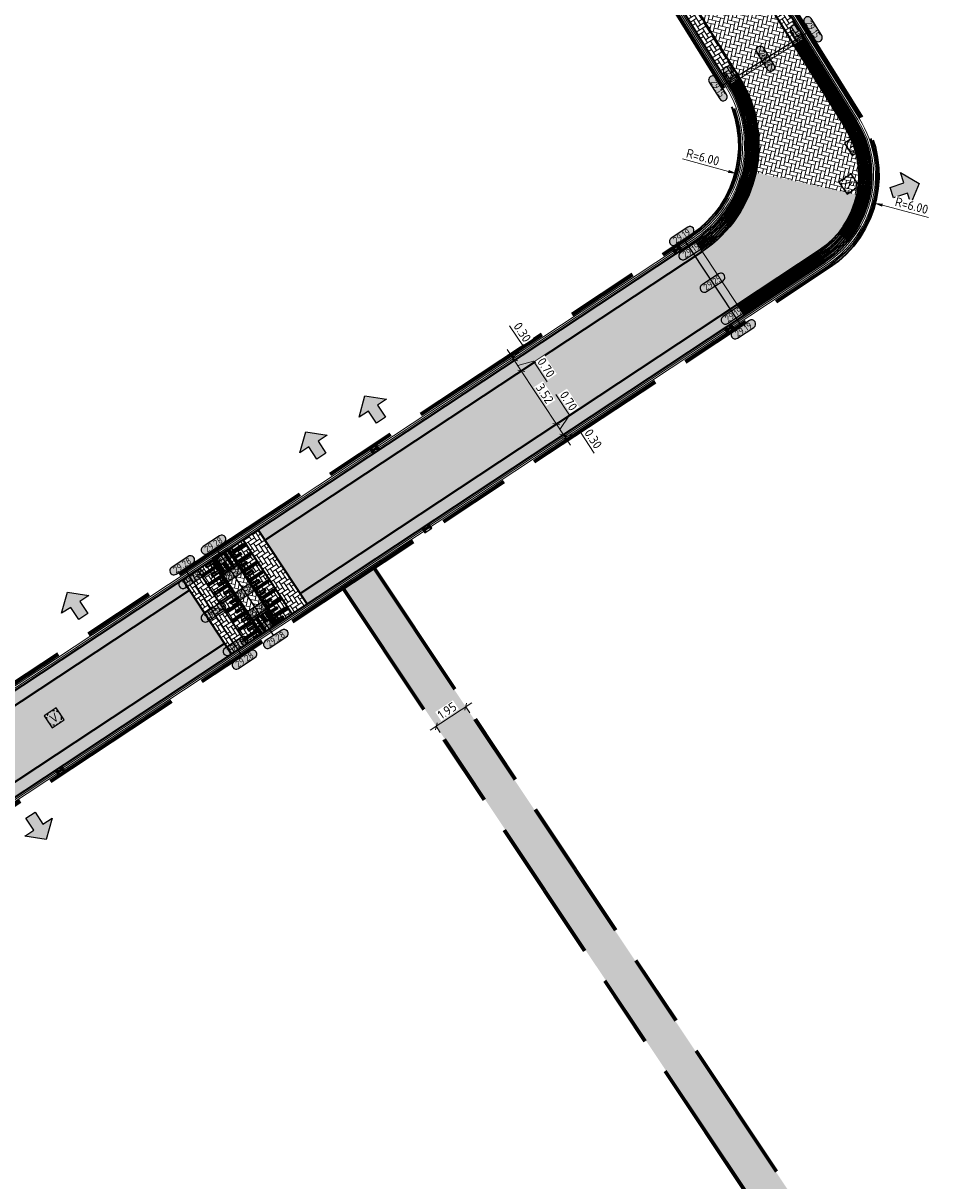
# Model space of a CAD drawing. Header units: metres. Extents: x 199937 to 201628, y 374508 to 375260.
# Tile 110 of 183: x 201371 to 201421, y 374797 to 374861. Entities that reach past the tile are written whole.
import ezdxf
from ezdxf.enums import TextEntityAlignment as Align

# ---------------------------------------------------------------- set-up
doc = ezdxf.new("R2010")
doc.units = ezdxf.units.M
doc.linetypes.add('HIDDENX2', pattern=[0.75, 0.5, -0.25])
doc.linetypes.add('VH-OPSLUITBAND_100X200', pattern=[16, 8, -2, 4, -2])
doc.layers.add('000___INRIT-PIJL', color=252, linetype='Continuous')
for name, color, linetype, lineweight in [('B-WE-RI-VWA_RIOOLPUT_VALPUT-S', 20, 'Continuous', 25), ('N-WE-OG-HOOGTELIJN-G', 7, 'Continuous', 25), ('N-WE-RI-ITR_RIOOLPUT-S', 84, 'Continuous', 25), ('N-WE-RI-KOLK-S', 7, 'Continuous', 25), ('N-WE-VH-DREMPEL-G', 30, 'Continuous', 35), ('N-WE-VH-GOOT-G', 170, 'Continuous', 35), ('N-WE-VH-KANTOPSLUITING_OPSLUITBAND_100X200-G', 150, 'VH-OPSLUITBAND_100X200', 35), ('N-WE-VH-KANTVERHARDING_STREKLAAG-G', 60, 'Continuous', 18), ('N-WE-VH-VERHARDING_BETONSTRAATSTEEN-G', 252, 'Continuous', 35), ('N-WE-VH-VERHARDING_TEGEL-A', 252, 'Continuous', 18), ('N-WE-VW-MARKERING-G', 7, 'Continuous', 35), ('N-WE-VW-MARKERING-V', 7, 'Continuous', 18), ('X-XX-AL-HOOGTELABEL-S', 7, 'Continuous', 25), ('X-XX-AL-M', 7, 'Continuous', 18), ('X-XX-AL-M-200', 7, 'Continuous', 18)]:
    doc.layers.add(name, color=color, linetype=linetype, lineweight=lineweight)
doc.layers.add('N-WE-VH-VERHARDING_BETONSTRAATSTEEN_HEIDE-A', color=7, linetype='Continuous', lineweight=0, true_color=0x986657)
doc.layers.add('N-WE-VH-VERHARDING_BETONSTRAATSTEEN_ROOD-A', color=7, linetype='Continuous', lineweight=0, true_color=0xa92c0a)
doc.layers.add('X-XX-AL-HULPLIJN-G', color=7, linetype='Continuous', lineweight=18, plot=False)
doc.styles.add('NLCS-ISO', font='NLCS-ISO.ttf')
doc.styles.add('NLCS-ISO-ANNOTATIEF-T18', font='NLCS-ISO.ttf', dxfattribs={"height": 1.8})
doc.styles.add('NLCS-ISO-M200-T25', font='NLCS-ISO.ttf', dxfattribs={"height": 0.5})
doc.dimstyles.new('NLCS-M200-T25-PIJL_L2_H1', dxfattribs={"dimscale": 0.2, "dimtxt": 2.5, "dimasz": 2.5, "dimexe": 2, "dimexo": 2, "dimgap": 0.7, "dimtad": 1, "dimzin": 0, "dimdsep": 46, "dimtxsty": 'NLCS-ISO-M200-T25', "dimcen": 0, "dimdle": 2, "dimclrd": 256, "dimclre": 256, "dimclrt": 256, "dimadec": 1, "dimazin": 0, "dimtfac": 1, "dimtdec": 3, "dimtofl": 0, "dimtmove": 0, "dimatfit": 3, "dimfxl": 2, "dimfxlon": 1, "dimtfillclr": 256, "dimtolj": 1, "dimtzin": 0, "dimlwd": -1, "dimlwe": -1, "dimarcsym": 0})
doc.dimstyles.new('NLCS-M200-T25-SCHRAP_L2_H1', dxfattribs={"dimscale": 0.2, "dimtxt": 2.5, "dimasz": 1.4, "dimexe": 2, "dimexo": 2, "dimgap": 0.7, "dimtad": 1, "dimzin": 0, "dimdsep": 46, "dimtxsty": 'NLCS-ISO-M200-T25', "dimblk": 'OBLIQUE', "dimcen": 0, "dimdle": 2, "dimclrd": 256, "dimclre": 256, "dimclrt": 256, "dimadec": 1, "dimazin": 0, "dimtfac": 1, "dimtdec": 3, "dimtofl": 0, "dimtmove": 0, "dimatfit": 3, "dimldrblk": 'OBLIQUE', "dimfxl": 2, "dimfxlon": 1, "dimtfillclr": 256, "dimtolj": 1, "dimtzin": 0, "dimlwd": -1, "dimlwe": -1, "dimarcsym": 0})
pattern_1 = [(123.44528, (201331.25659, 374797.48421), (-0.2909661, 0.0594872), [0.63, -0.21]), (33.44528, (201330.90613, 374797.25273), (-0.2909661, 0.0594872), [0.63, -0.21])]
pattern_2 = [(78.44527665, (0, 0), (-0.16368031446, 0.2478078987), [0.63, -0.21]), (348.44527665, (-0.41149, 0.08413), (-0.16368031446, 0.2478078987), [0.63, -0.21])]
pattern_3 = [(31.86211766, (0, 0), (0.06750323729, 0.28921153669), [0.63, -0.21]), (301.86211766, (-0.2217, 0.35671), (0.06750323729, 0.28921153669), [0.63, -0.21])]
pattern_4 = [(123.45, (201109.11427, 374903.02658), (-0.29097101, 0.0594632), [0.63, -0.21]), (33.45, (201108.76384, 374902.79507), (-0.29097101, 0.0594632), [0.63, -0.21])]

# ---------------------------------------------------------------- blocks, each defined once
blk = doc.blocks.new('_Oblique')
at = {"color": 0, "linetype": 'ByBlock', "lineweight": -2}
blk.add_line((-0.5, -0.5), (0.5, 0.5), dxfattribs=at)
blk = doc.blocks.new('*D183')
at = {"layer": 'X-XX-AL-M', "transparency": 16777216}
for p, q in [((201393.117, 374821.821), (201395.404, 374823.347)), ((201395.071, 374823.125), (201395.293, 374822.792)), ((201393.449, 374822.043), (201393.671, 374821.71))]:
    blk.add_line(p, q, dxfattribs=at)
at = {"layer": 'X-XX-AL-M', "transparency": 16777216, "xscale": 0.28, "yscale": 0.28, "zscale": 0.28}
for p, rotation in [((201395.071, 374823.125), 33.70857952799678), ((201393.449, 374822.043), 213.7085795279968)]:
    blk.add_blockref('_Oblique', p, dxfattribs=dict(at, rotation=rotation))
at = {"layer": 'X-XX-AL-M', "transparency": 16777216, "insert": (201394.044, 374822.909), "char_height": 0.5, "attachment_point": 5, "rotation": 33.70858, "style": 'NLCS-ISO-M200-T25', "bg_fill": 3, "box_fill_scale": 1.1, "bg_fill_color": 256, "bg_fill_true_color": 13158600, "bg_fill_transparency": 0}
blk.add_mtext('\\A1;1.95', dxfattribs=at)
at = {"layer": 'Defpoints', "color": 0, "transparency": 16777216}
for p in [(201395.071, 374823.125), (201395.071, 374823.125), (201393.449, 374822.043)]:
    blk.add_point(p, dxfattribs=at)
blk = doc.blocks.new('inrit')
h = blk.add_hatch(color=256)
h.dxf.hatch_style = 1
h.paths.add_polyline_path([(0.3, 1), (-0.3, 1), (-0.3, 1.8), (-0.9, 1.8), (0, 2.6), (0.9, 1.8), (0.3, 1.8)])
at = {"color": 3, "flags": 128}
blk.add_lwpolyline([(0.3, 1), (-0.3, 1), (-0.3, 1.8), (-0.9, 1.8), (0, 2.6), (0.9, 1.8), (0.3, 1.8), (0.3, 1)], dxfattribs=at)
blk = doc.blocks.new('*U283')
h = blk.add_hatch(color=253)
h.dxf.hatch_style = 1
edge = h.paths.add_edge_path()
edge.add_line((2.73, 1.13), (-2.73, 1.13))
edge.add_arc((-2.73, 0), 1.13, 90, 270)
edge.add_line((-2.73, -1.13), (2.73, -1.13))
edge.add_arc((2.73, 0), 1.13, 270, 450)
blk.add_lwpolyline([(2.73, 1.13), (-2.73, 1.13, 1), (-2.73, -1.13), (2.73, -1.13, 1)], format="xyb", close=True)
at = {"style": 'NLCS-ISO-ANNOTATIEF-T18'}
blk.add_attdef('HGT', text='', height=1.8, dxfattribs=at).set_placement((0, 0), align=Align.MIDDLE_CENTER)
blk = doc.blocks.new('SRI-PUT_INSPECTIE-SO')
at = {"lineweight": -3, "flags": 128}
blk.add_lwpolyline([(-2, -2), (2, -2), (2, 2), (-2, 2)], close=True, dxfattribs=at)
at = {"lineweight": -3, "ltscale": 1.5}
blk.add_circle((0, 0), 2, dxfattribs=at)
at = {"ltscale": 0.1, "style": 'NLCS-ISO'}
blk.add_text('I', height=2.5, dxfattribs=at).set_placement((0, -0.01), align=Align.MIDDLE_CENTER)
blk = doc.blocks.new('SRI-PUT_VALPUT-SO')
at = {"lineweight": -3, "flags": 128}
blk.add_lwpolyline([(-2, -2), (2, -2), (2, 2), (-2, 2)], close=True, dxfattribs=at)
at = {"linetype": 'HIDDENX2', "lineweight": -3, "ltscale": 0.25}
blk.add_circle((0, 0), 2, dxfattribs=at)
at = {"ltscale": 0.1, "style": 'NLCS-ISO'}
blk.add_text('V', height=2.5, dxfattribs=at).set_placement((0, -0.01), align=Align.MIDDLE_CENTER)
blk = doc.blocks.new('*D494')
at = {"layer": 'Defpoints', "color": 0, "transparency": 16777216}
for p in [(201404.263, 374854.095), (201410.057, 374852.537)]:
    blk.add_point(p, dxfattribs=at)
at = {"layer": 'X-XX-AL-M-200', "transparency": 16777216}
blk.add_line((201407.035, 374853.35), (201409.575, 374852.667), dxfattribs=at)
at = {"layer": 'X-XX-AL-M-200', "transparency": 16777216, "insert": (201408.165, 374853.45), "char_height": 0.5, "attachment_point": 5, "rotation": 344.94934, "style": 'NLCS-ISO-M200-T25', "bg_fill": 3, "box_fill_scale": 1.1, "bg_fill_color": 256, "bg_fill_true_color": 13158600, "bg_fill_transparency": 0}
blk.add_mtext('\\A1;R=6.00', dxfattribs=at)
at = {"layer": 'X-XX-AL-M-200', "transparency": 16777216}
blk.add_solid([(201409.596, 374852.747), (201409.553, 374852.587), (201410.057, 374852.537)], dxfattribs=at)
blk = doc.blocks.new('*D495')
at = {"layer": 'Defpoints', "color": 0, "transparency": 16777216}
for p in [(201411.793, 374852.447), (201417.596, 374850.924)]:
    blk.add_point(p, dxfattribs=at)
at = {"layer": 'X-XX-AL-M-200', "transparency": 16777216}
blk.add_line((201420.624, 374850.129), (201418.08, 374850.797), dxfattribs=at)
blk.add_solid([(201418.101, 374850.878), (201418.059, 374850.716), (201417.596, 374850.924)], dxfattribs=at)
at = {"layer": 'X-XX-AL-M-200', "transparency": 16777216, "insert": (201419.692, 374850.777), "char_height": 0.5, "attachment_point": 5, "rotation": 345.29287, "style": 'NLCS-ISO-M200-T25', "bg_fill": 3, "box_fill_scale": 1.1, "bg_fill_color": 256, "bg_fill_true_color": 13158600, "bg_fill_transparency": 0}
blk.add_mtext('\\A1;R=6.00', dxfattribs=at)
blk = doc.blocks.new('N-SRI-KOLK_STRAAT_450X300-SO')
h = blk.add_hatch(color=256)
h.dxf.hatch_style = 1
h.paths.add_polyline_path([(0, 0.75), (-1.125, 1.5), (-1.125, 0)])
h.paths.add_polyline_path([(1.125, 0), (1.125, 1.5), (0, 0.75)])
for p, q in [((-1.125, 0), (1.125, 1.5)), ((1.125, 0), (-1.125, 1.5))]:
    blk.add_line(p, q)
at = {"flags": 128}
blk.add_lwpolyline([(-1.125, 0), (1.125, 0), (1.125, 1.5), (-1.125, 1.5)], close=True, dxfattribs=at)
blk = doc.blocks.new('*D848')
at = {"layer": 'Defpoints', "color": 0, "transparency": 16777216}
for p in [(201398.137, 374841.66), (201400.08, 374838.718), (201400.08, 374838.718)]:
    blk.add_point(p, dxfattribs=at)
at = {"layer": 'X-XX-AL-M-200', "transparency": 16777216}
for p, q in [((201397.917, 374841.993), (201400.3, 374838.385)), ((201398.137, 374841.66), (201398.471, 374841.88)), ((201400.08, 374838.718), (201400.414, 374838.939))]:
    blk.add_line(p, q, dxfattribs=at)
at = {"layer": 'X-XX-AL-M-200', "transparency": 16777216, "xscale": 0.28, "yscale": 0.28, "zscale": 0.28}
for p, rotation in [((201398.137, 374841.66), 123.4452766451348), ((201400.08, 374838.718), 303.4452766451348)]:
    blk.add_blockref('_Oblique', p, dxfattribs=dict(at, rotation=rotation))
at = {"layer": 'X-XX-AL-M-200', "transparency": 16777216, "insert": (201399.434, 374840.404), "char_height": 0.5, "attachment_point": 5, "rotation": 303.44528, "style": 'NLCS-ISO-M200-T25', "bg_fill": 3, "box_fill_scale": 1.1, "bg_fill_color": 256, "bg_fill_true_color": 13158600, "bg_fill_transparency": 0}
blk.add_mtext('\\A1;3.52', dxfattribs=at)
blk = doc.blocks.new('*D849')
at = {"layer": 'Defpoints', "color": 0, "transparency": 16777216}
for p in [(201397.751, 374842.244), (201397.751, 374842.244), (201398.137, 374841.66)]:
    blk.add_point(p, dxfattribs=at)
at = {"layer": 'X-XX-AL-M-200', "transparency": 16777216}
for p, q in [((201397.751, 374842.244), (201397.418, 374842.023)), ((201398.358, 374841.326), (201397.531, 374842.578)), ((201397.944, 374841.952), (201398.808, 374842.198)), ((201398.808, 374842.198), (201399.569, 374841.046)), ((201398.137, 374841.66), (201398.471, 374841.88))]:
    blk.add_line(p, q, dxfattribs=at)
at = {"layer": 'X-XX-AL-M-200', "transparency": 16777216, "xscale": 0.28, "yscale": 0.28, "zscale": 0.28}
for p, rotation in [((201397.751, 374842.244), 123.4452766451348), ((201398.137, 374841.66), 303.4452766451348)]:
    blk.add_blockref('_Oblique', p, dxfattribs=dict(at, rotation=rotation))
at = {"layer": 'X-XX-AL-M-200', "transparency": 16777216, "insert": (201399.514, 374841.837), "char_height": 0.5, "attachment_point": 5, "rotation": 303.44528, "style": 'NLCS-ISO-M200-T25', "bg_fill": 3, "box_fill_scale": 1.1, "bg_fill_color": 256, "bg_fill_true_color": 13158600, "bg_fill_transparency": 0}
blk.add_mtext('\\A1;0.70', dxfattribs=at)
blk = doc.blocks.new('*D850')
at = {"layer": 'Defpoints', "color": 0, "transparency": 16777216}
for p in [(201397.35, 374842.338), (201397.586, 374842.494), (201397.751, 374842.244)]:
    blk.add_point(p, dxfattribs=at)
at = {"layer": 'X-XX-AL-M-200', "transparency": 16777216}
for p, q in [((201398.254, 374842.999), (201397.493, 374844.15)), ((201397.972, 374841.91), (201397.366, 374842.828)), ((201397.669, 374842.369), (201398.254, 374842.999)), ((201397.751, 374842.244), (201397.418, 374842.023)), ((201397.586, 374842.494), (201397.92, 374842.715))]:
    blk.add_line(p, q, dxfattribs=at)
at = {"layer": 'X-XX-AL-M-200', "transparency": 16777216, "xscale": 0.28, "yscale": 0.28, "zscale": 0.28}
for p, rotation in [((201397.586, 374842.494), 123.4452766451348), ((201397.751, 374842.244), 303.4452766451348)]:
    blk.add_blockref('_Oblique', p, dxfattribs=dict(at, rotation=rotation))
at = {"layer": 'X-XX-AL-M-200', "transparency": 16777216, "insert": (201398.199, 374843.79), "char_height": 0.5, "attachment_point": 5, "rotation": 303.44528, "style": 'NLCS-ISO-M200-T25', "bg_fill": 3, "box_fill_scale": 1.1, "bg_fill_color": 256, "bg_fill_true_color": 13158600, "bg_fill_transparency": 0}
blk.add_mtext('\\A1;0.30', dxfattribs=at)
blk = doc.blocks.new('*D851')
at = {"layer": 'Defpoints', "color": 0, "transparency": 16777216}
for p in [(201400.08, 374838.718), (201400.131, 374837.913), (201400.466, 374838.134)]:
    blk.add_point(p, dxfattribs=at)
at = {"layer": 'X-XX-AL-M-200', "transparency": 16777216}
for p, q in [((201400.806, 374839.21), (201400.045, 374840.361)), ((201399.859, 374839.052), (201400.686, 374837.801)), ((201400.08, 374838.718), (201400.414, 374838.939)), ((201400.273, 374838.426), (201400.806, 374839.21)), ((201400.464, 374838.134), (201400.799, 374838.355))]:
    blk.add_line(p, q, dxfattribs=at)
at = {"layer": 'X-XX-AL-M-200', "transparency": 16777216, "xscale": 0.28, "yscale": 0.28, "zscale": 0.28}
for p, rotation in [((201400.08, 374838.718), 123.4452766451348), ((201400.466, 374838.134), 303.4452766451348)]:
    blk.add_blockref('_Oblique', p, dxfattribs=dict(at, rotation=rotation))
at = {"layer": 'X-XX-AL-M-200', "transparency": 16777216, "insert": (201400.751, 374840), "char_height": 0.5, "attachment_point": 5, "rotation": 303.44528, "style": 'NLCS-ISO-M200-T25', "bg_fill": 3, "box_fill_scale": 1.1, "bg_fill_color": 256, "bg_fill_true_color": 13158600, "bg_fill_transparency": 0}
blk.add_mtext('\\A1;0.70', dxfattribs=at)
blk = doc.blocks.new('*D852')
at = {"layer": 'Defpoints', "color": 0, "transparency": 16777216}
for p in [(201400.131, 374837.913), (201400.296, 374837.663), (201400.631, 374837.884)]:
    blk.add_point(p, dxfattribs=at)
at = {"layer": 'X-XX-AL-M-200', "transparency": 16777216}
for p, q in [((201400.245, 374838.468), (201400.851, 374837.55)), ((201400.464, 374838.134), (201400.799, 374838.355)), ((201400.548, 374838.009), (201401.408, 374838.268)), ((201400.63, 374837.883), (201400.965, 374838.104)), ((201401.408, 374838.268), (201402.169, 374837.116))]:
    blk.add_line(p, q, dxfattribs=at)
at = {"layer": 'X-XX-AL-M-200', "transparency": 16777216, "xscale": 0.28, "yscale": 0.28, "zscale": 0.28}
for p, rotation in [((201400.466, 374838.134), 123.4452766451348), ((201400.631, 374837.884), 303.4452766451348)]:
    blk.add_blockref('_Oblique', p, dxfattribs=dict(at, rotation=rotation))
at = {"layer": 'X-XX-AL-M-200', "transparency": 16777216, "insert": (201402.114, 374837.907), "char_height": 0.5, "attachment_point": 5, "rotation": 303.44528, "style": 'NLCS-ISO-M200-T25', "bg_fill": 3, "box_fill_scale": 1.1, "bg_fill_color": 256, "bg_fill_true_color": 13158600, "bg_fill_transparency": 0}
blk.add_mtext('\\A1;0.30', dxfattribs=at)

msp = doc.modelspace()

# ---------------------------------------------------------------- hatches: boundary and pattern name
at = {"layer": 'N-WE-VH-VERHARDING_BETONSTRAATSTEEN_HEIDE-A', "true_color": 0x986657}
h = msp.add_hatch(dxfattribs=at)
h.set_pattern_fill('AVH-HEI_BSS_KEIFRMT_KEPER-SO', color=25, scale=2, angle=31.86212, pattern_type=2)
h.set_pattern_definition(pattern_3)
h.paths.add_polyline_path([(201408.081, 374869.216), (201407.487, 374868.847), (201413.202, 374859.651), (201413.797, 374860.021)])
h = msp.add_hatch(dxfattribs=at)
h.set_pattern_fill('AVH-HEI_BSS_KEIFRMT_KEPER-SO', color=25, scale=2, angle=31.86212, pattern_type=2)
h.set_pattern_definition(pattern_3)
h.paths.add_polyline_path([(201404.493, 374866.986), (201403.898, 374866.617), (201409.614, 374857.421), (201410.208, 374857.79)])
h = msp.add_hatch(dxfattribs=at)
h.set_pattern_fill('AVH-HEI_BSS_KEIFRMT_KEPER-SO', color=25, scale=2, angle=123.44528, pattern_type=2)
h.set_pattern_definition(pattern_1)
h.paths.add_polyline_path([(201379.817, 374829.559), (201379.431, 374830.143), (201330.871, 374798.068), (201331.257, 374797.484)])
h.paths.add_polyline_path([(201383.603, 374832.899), (201383.989, 374832.314), (201408.121, 374848.254), (201407.735, 374848.838)])
h = msp.add_hatch(dxfattribs=at)
h.set_pattern_fill('AVH-HEI_BSS_KEIFRMT_KEPER-SO', color=25, scale=2, angle=123.44528, pattern_type=2)
h.set_pattern_definition(pattern_1)
h.paths.add_polyline_path([(201382.145, 374826.033), (201381.759, 374826.618), (201333.199, 374794.543), (201333.585, 374793.959)])
h.paths.add_polyline_path([(201385.931, 374829.373), (201386.317, 374828.789), (201410.45, 374844.729), (201410.064, 374845.313)])
h = msp.add_hatch(dxfattribs=at)
h.set_pattern_fill('AVH-HEI_BSS_KEIFRMT_KEPER-SO', color=25, scale=2, angle=123.44528, pattern_type=2)
h.set_pattern_definition(pattern_1)
h.paths.add_polyline_path([(201383.603, 374832.899), (201382.769, 374832.347), (201385.483, 374828.238), (201386.317, 374828.789)])
h = msp.add_hatch(dxfattribs=at)
h.set_pattern_fill('AVH-HEI_BSS_KEIFRMT_KEPER-SO', color=25, scale=2, angle=123.44528, pattern_type=2)
h.set_pattern_definition(pattern_1)
h.paths.add_polyline_path([(201380.265, 374830.694), (201379.431, 374830.143), (201382.145, 374826.033), (201382.98, 374826.585)])
at = {"layer": 'N-WE-VH-VERHARDING_BETONSTRAATSTEEN_ROOD-A'}
h = msp.add_hatch(dxfattribs=at)
h.set_pattern_fill('AVH-ROO_BSS_KEIFRMT_KEPER-SO', color=36, scale=2, angle=-13.13788, pattern_type=2)
h.set_pattern_definition([(346.8621, (201407.48683, 374868.84694), (0.2522354, 0.1567714), [0.63, -0.21]), (256.8621, (201407.5823, 374869.25595), (0.2522354, 0.1567714), [0.63, -0.21])])
h.paths.add_polyline_path([(201407.487, 374868.847, -0.194623), (201406.59, 374874.02), (201401.031, 374875.221, 0.194623), (201401.671, 374871.526), (201410.208, 374857.79, -0.195324), (201411.101, 374852.598), (201416.677, 374851.378, 0.195324), (201416.039, 374855.087)])
h = msp.add_hatch(dxfattribs=at)
h.set_pattern_fill('AVH-ROO_BSS_KEIFRMT_KEPER-SO', color=36, scale=2, angle=78.44528, pattern_type=2)
h.set_pattern_definition(pattern_2)
edge = h.paths.add_edge_path()
edge.add_line((201383.989, 374832.314), (201385.931, 374829.373))
edge.add_line((201385.931, 374829.373), (201414.548, 374848.275))
edge.add_arc((201411.793, 374852.447), 5, 303.44528, 347.6537)
edge.add_line((201416.677, 374851.378), (201411.101, 374852.598))
edge.add_arc((201404.263, 374854.095), 7, 303.44528, 347.6537, ccw=False)
edge.add_line((201408.121, 374848.254), (201383.989, 374832.314))
h = msp.add_hatch(dxfattribs=at)
h.set_pattern_fill('AVH-ROO_BSS_KEIFRMT_KEPER-SO', color=36, scale=2, angle=123.45, pattern_type=2)
h.set_pattern_definition(pattern_4)
h.paths.add_polyline_path([(201382.769, 374832.347), (201381.934, 374831.796), (201384.648, 374827.687), (201385.483, 374828.238)])
h = msp.add_hatch(dxfattribs=at)
h.set_pattern_fill('AVH-ROO_BSS_KEIFRMT_KEPER-SO', color=36, scale=2, angle=123.45, pattern_type=2)
h.set_pattern_definition(pattern_4)
h.paths.add_polyline_path([(201381.1, 374831.245), (201380.265, 374830.694), (201382.98, 374826.585), (201383.814, 374827.136)])
h = msp.add_hatch(dxfattribs=at)
h.set_pattern_fill('AVH-ROO_BSS_KEIFRMT_KEPER-SO', color=36, scale=2, angle=35.57495, pattern_type=2)
h.set_pattern_definition([(35.57495, (201109.11427, 374903.02658), (0.04863343, 0.29297575), [0.63, -0.21]), (305.57495, (201108.86993, 374903.36819), (0.04863343, 0.29297575), [0.63, -0.21])])
h.paths.add_polyline_path([(201381.097, 374831.243), (201381.648, 374830.409), (201382.483, 374830.96), (201381.931, 374831.794)])
h = msp.add_hatch(dxfattribs=at)
h.set_pattern_fill('AVH-ROO_BSS_KEIFRMT_KEPER-SO', color=36, scale=2, angle=78.44528, pattern_type=2)
h.set_pattern_definition(pattern_2)
h.paths.add_polyline_path([(201384.097, 374828.521), (201382.485, 374830.962), (201381.651, 374830.411), (201383.263, 374827.97)])
h = msp.add_hatch(dxfattribs=at)
h.set_pattern_fill('AVH-ROO_BSS_KEIFRMT_KEPER-SO', color=36, scale=2, angle=78.44528, pattern_type=2)
h.set_pattern_definition(pattern_2)
h.paths.add_polyline_path([(201381.759, 374826.618), (201379.817, 374829.559), (201331.257, 374797.484), (201333.199, 374794.543)])
h = msp.add_hatch(dxfattribs=at)
h.set_pattern_fill('AVH-ROO_BSS_KEIFRMT_KEPER-SO', color=36, scale=2, angle=-144.42502, pattern_type=2)
h.set_pattern_definition([(215.57498, (201109.11427, 374903.02658), (-0.04863329, -0.29297577), [0.63, -0.21]), (125.57498, (201109.35861, 374902.68497), (-0.04863329, -0.29297577), [0.63, -0.21])])
h.paths.add_polyline_path([(201384.648, 374827.687), (201384.097, 374828.521), (201383.263, 374827.97), (201383.814, 374827.136)])
at = {"layer": 'N-WE-VH-VERHARDING_TEGEL-A'}
h = msp.add_hatch(dxfattribs=at)
h.set_pattern_fill('AVH-TEGEL_300X300_HALFST-SO', color=256, scale=5, angle=123.70858, pattern_type=2)
h.set_pattern_definition([(123.70858, (201416.54262, 374790.94106), (-0.29127135, 0.16631596), [0.3, -0.3]), (213.7086, (201416.54262, 374790.94106), (0.1664907, -0.2495613), [])])
h.paths.add_polyline_path([(201415.008, 374789.728), (201416.458, 374791.067), (201389.993, 374830.738), (201388.366, 374829.663)])
h = msp.add_hatch(dxfattribs=at)
h.set_pattern_fill('AVH-TEGEL_300X300_HALFST-SO', color=256, scale=5, angle=39.80445, pattern_type=2)
h.set_pattern_definition([(39.80445, (201324.26073, 374708.32052), (0.13444474, 0.30728588), [0.3, -0.3]), (129.80445, (201324.26073, 374708.32052), (-0.23047014, -0.1920508), [])])
edge = h.paths.add_edge_path()
edge.add_line((201437.563, 374799.473), (201436.339, 374800.792))
edge.add_arc((204334.326, 371678.47), 4259.956, 132.865967, 132.872015)
edge.add_line((201436.009, 374800.486), (201417.494, 374783.388))
edge.add_arc((201147.762, 375075.448), 397.561, 310.67592, 312.72398, ccw=False)
edge.add_line((201406.884, 374773.935), (201408.058, 374772.569))
edge.add_arc((201147.763, 375075.448), 399.36, 310.67592, 312.72398)
edge.add_line((201418.715, 374782.065), (201437.232, 374799.165))
edge.add_arc((204334.333, 371678.461), 4258.167, 132.865967, 132.872046, ccw=False)
at = {"layer": 'N-WE-VW-MARKERING-V'}
h = msp.add_hatch(color=256, dxfattribs=at)
h.dxf.hatch_style = 1
h.paths.add_polyline_path([(201382.351, 374832.072), (201381.934, 374831.796), (201384.648, 374827.687), (201384.732, 374827.742), (201384.684, 374827.815), (201385.018, 374828.035), (201384.963, 374828.119), (201384.629, 374827.898), (201384.519, 374828.065), (201385.27, 374828.561), (201385.215, 374828.645), (201384.464, 374828.149), (201384.353, 374828.315), (201384.687, 374828.536), (201384.632, 374828.619), (201384.298, 374828.399), (201384.188, 374828.566), (201384.939, 374829.062), (201384.884, 374829.145), (201384.133, 374828.649), (201384.023, 374828.816), (201384.356, 374829.037), (201384.301, 374829.12), (201383.968, 374828.9), (201383.857, 374829.066), (201384.608, 374829.562), (201384.553, 374829.646), (201383.802, 374829.15), (201383.692, 374829.317), (201384.026, 374829.537), (201383.971, 374829.621), (201383.637, 374829.4), (201383.527, 374829.567), (201384.278, 374830.063), (201384.222, 374830.147), (201383.471, 374829.65), (201383.361, 374829.817), (201383.695, 374830.038), (201383.64, 374830.121), (201383.306, 374829.901), (201383.196, 374830.068), (201383.947, 374830.564), (201383.892, 374830.647), (201383.141, 374830.151), (201383.031, 374830.318), (201383.364, 374830.538), (201383.309, 374830.622), (201382.975, 374830.401), (201382.865, 374830.568), (201383.616, 374831.064), (201383.561, 374831.148), (201382.81, 374830.652), (201382.7, 374830.819), (201383.034, 374831.039), (201382.978, 374831.123), (201382.645, 374830.902), (201382.534, 374831.069), (201383.285, 374831.565), (201383.23, 374831.648), (201382.479, 374831.152), (201382.369, 374831.319), (201382.703, 374831.54), (201382.648, 374831.623), (201382.314, 374831.403), (201382.204, 374831.57), (201382.955, 374832.066), (201382.9, 374832.149), (201382.149, 374831.653), (201382.038, 374831.82), (201382.372, 374832.04)])
h = msp.add_hatch(color=256, dxfattribs=at)
h.dxf.hatch_style = 1
h.paths.add_polyline_path([(201381.1, 374831.245), (201381.016, 374831.19), (201381.064, 374831.117), (201380.73, 374830.897), (201380.785, 374830.813), (201381.119, 374831.034), (201381.229, 374830.867), (201380.479, 374830.371), (201380.534, 374830.287), (201381.285, 374830.783), (201381.395, 374830.617), (201381.061, 374830.396), (201381.116, 374830.313), (201381.45, 374830.533), (201381.56, 374830.366), (201380.809, 374829.87), (201380.864, 374829.787), (201381.615, 374830.283), (201381.726, 374830.116), (201381.392, 374829.895), (201381.447, 374829.812), (201381.781, 374830.032), (201381.891, 374829.866), (201381.14, 374829.37), (201381.195, 374829.286), (201381.946, 374829.782), (201382.056, 374829.615), (201381.722, 374829.395), (201381.778, 374829.311), (201382.111, 374829.532), (201382.222, 374829.365), (201381.471, 374828.869), (201381.526, 374828.785), (201382.277, 374829.282), (201382.387, 374829.115), (201382.053, 374828.894), (201382.108, 374828.811), (201382.442, 374829.031), (201382.552, 374828.864), (201381.801, 374828.368), (201381.856, 374828.285), (201382.607, 374828.781), (201382.718, 374828.614), (201382.384, 374828.394), (201382.439, 374828.31), (201382.773, 374828.531), (201382.883, 374828.364), (201382.132, 374827.868), (201382.187, 374827.784), (201382.938, 374828.28), (201383.048, 374828.113), (201382.715, 374827.893), (201382.77, 374827.809), (201383.103, 374828.03), (201383.214, 374827.863), (201382.463, 374827.367), (201382.518, 374827.284), (201383.269, 374827.78), (201383.379, 374827.613), (201383.045, 374827.392), (201383.1, 374827.309), (201383.434, 374827.529), (201383.544, 374827.362), (201382.793, 374826.866), (201382.849, 374826.783), (201383.6, 374827.279), (201383.71, 374827.112), (201383.376, 374826.892), (201383.397, 374826.86), (201383.814, 374827.136)])
h = msp.add_hatch(color=256, dxfattribs=at)
h.dxf.hatch_style = 1
h.paths.add_polyline_path([(201381.593, 374830.492), (201381.648, 374830.409), (201382.483, 374830.96), (201382.427, 374831.044), (201382.26, 374830.933), (201381.764, 374831.684), (201381.681, 374831.629), (201382.177, 374830.878), (201382.01, 374830.768), (201381.79, 374831.102), (201381.706, 374831.047), (201381.927, 374830.713), (201381.76, 374830.603), (201381.264, 374831.354), (201381.18, 374831.298), (201381.676, 374830.547)])
h = msp.add_hatch(color=256, dxfattribs=at)
h.dxf.hatch_style = 1
h.paths.add_polyline_path([(201384.152, 374828.438), (201384.097, 374828.521), (201383.263, 374827.97), (201383.318, 374827.887), (201383.485, 374827.997), (201383.981, 374827.246), (201384.064, 374827.301), (201383.568, 374828.052), (201383.735, 374828.162), (201383.956, 374827.828), (201384.039, 374827.884), (201383.819, 374828.217), (201383.986, 374828.328), (201384.482, 374827.577), (201384.565, 374827.632), (201384.069, 374828.383)])

# ---------------------------------------------------------------- linework, layer by layer
at = {"layer": 'N-WE-OG-HOOGTELIJN-G', "elevation": 29.145}
msp.add_lwpolyline([(201414.053, 374860.392), (201409.191, 374857.37)], dxfattribs=at)
at = {"layer": 'N-WE-OG-HOOGTELIJN-G'}
for points in [[(201407.121, 374848.912), (201410.276, 374844.135)], [(201381.294, 374831.853), (201384.449, 374827.076)], [(201379.565, 374830.711), (201382.72, 374825.933)]]:
    msp.add_lwpolyline(points, dxfattribs=at)
at = {"layer": 'N-WE-VH-DREMPEL-G'}
for points in [[(201383.603, 374832.899), (201386.317, 374828.789)], [(201385.483, 374828.238), (201382.769, 374832.347)], [(201381.931, 374831.794), (201381.097, 374831.243)], [(201381.1, 374831.245), (201383.814, 374827.136)], [(201381.934, 374831.796), (201384.648, 374827.687)], [(201380.265, 374830.694), (201382.98, 374826.585)], [(201379.431, 374830.143), (201382.145, 374826.033)], [(201383.814, 374827.136), (201384.648, 374827.687)]]:
    msp.add_lwpolyline(points, dxfattribs=at)
at = {"layer": 'N-WE-VH-GOOT-G'}
for points in [[(201329.202, 374796.966), (201407.735, 374848.838, 0.406143), (201409.614, 374857.421), (201401.077, 374871.157, -0.404571), (201402.751, 374878.905), (201452.854, 374912.389)], [(201350.624, 374745.13), (201329.316, 374781.757, -0.397663), (201331.916, 374792.857), (201414.934, 374847.691, 0.406143), (201416.634, 374855.456), (201408.081, 374869.216, -0.404571), (201409.932, 374877.78), (201455.591, 374908.294)]]:
    msp.add_lwpolyline(points, format="xyb", dxfattribs=at)
at = {"layer": 'N-WE-VH-VERHARDING_BETONSTRAATSTEEN-G'}
for points in [[(201383.989, 374832.314), (201408.121, 374848.254, 0.406143), (201410.208, 374857.79), (201401.671, 374871.526, -0.404571), (201403.14, 374878.323), (201452.412, 374911.251)], [(201385.931, 374829.373), (201414.548, 374848.275, 0.406143), (201416.039, 374855.087), (201407.487, 374868.847, -0.404571), (201409.543, 374878.362), (201454.37, 374908.321)]]:
    msp.add_lwpolyline(points, format="xyb", dxfattribs=at)
at = {"layer": 'N-WE-VH-VERHARDING_BETONSTRAATSTEEN-G', "color": 25, "true_color": 0x986657}
for points in [[(201410.119, 374845.23), (201414.604, 374848.192, 0.406143), (201416.124, 374855.139), (201413.287, 374859.704)], [(201410.174, 374845.146), (201414.659, 374848.108, 0.406143), (201416.209, 374855.192), (201413.372, 374859.757)], [(201410.229, 374845.063), (201414.714, 374848.025, 0.406143), (201416.294, 374855.245), (201413.457, 374859.809)], [(201410.284, 374844.979), (201414.769, 374847.941, 0.406143), (201416.379, 374855.298), (201413.542, 374859.862)], [(201410.34, 374844.896), (201414.824, 374847.858, 0.406143), (201416.464, 374855.35), (201413.627, 374859.915)], [(201410.395, 374844.812), (201414.879, 374847.774, 0.406143), (201416.549, 374855.403), (201413.712, 374859.968)], [(201407.791, 374848.755, 0.406143), (201409.699, 374857.474)], [(201407.846, 374848.672), (201407.846, 374848.672, 0.406143), (201409.784, 374857.526)], [(201407.901, 374848.588), (201407.901, 374848.588, 0.406143), (201409.869, 374857.579)], [(201407.956, 374848.505), (201407.956, 374848.505, 0.406143), (201409.954, 374857.632)], [(201408.011, 374848.421, 0.406143), (201410.039, 374857.685)], [(201408.066, 374848.338, 0.406143), (201410.124, 374857.738)]]:
    msp.add_lwpolyline(points, format="xyb", dxfattribs=at)
at = {"layer": 'N-WE-VH-VERHARDING_BETONSTRAATSTEEN-G'}
for points in [[(201331.257, 374797.484), (201379.817, 374829.559)], [(201333.199, 374794.543), (201381.759, 374826.618)]]:
    msp.add_lwpolyline(points, dxfattribs=at)
at = {"layer": 'N-WE-VW-MARKERING-G'}
for points in [[(201382.351, 374832.072), (201382.372, 374832.04), (201382.038, 374831.82), (201382.149, 374831.653), (201382.9, 374832.149), (201382.955, 374832.066), (201382.204, 374831.57), (201382.314, 374831.403), (201382.648, 374831.623), (201382.703, 374831.54), (201382.369, 374831.319), (201382.479, 374831.152), (201383.23, 374831.648), (201383.285, 374831.565), (201382.534, 374831.069), (201382.645, 374830.902), (201382.978, 374831.123), (201383.034, 374831.039), (201382.7, 374830.819), (201382.81, 374830.652), (201383.561, 374831.148), (201383.616, 374831.064), (201382.865, 374830.568), (201382.975, 374830.401), (201383.309, 374830.622), (201383.364, 374830.538), (201383.031, 374830.318), (201383.141, 374830.151), (201383.892, 374830.647), (201383.947, 374830.564), (201383.196, 374830.068), (201383.306, 374829.901), (201383.64, 374830.121), (201383.695, 374830.038), (201383.361, 374829.817), (201383.471, 374829.65), (201384.222, 374830.147), (201384.278, 374830.063), (201383.527, 374829.567), (201383.637, 374829.4), (201383.971, 374829.621), (201384.026, 374829.537), (201383.692, 374829.317), (201383.802, 374829.15), (201384.553, 374829.646), (201384.608, 374829.562), (201383.857, 374829.066), (201383.968, 374828.9), (201384.301, 374829.12), (201384.356, 374829.037), (201384.023, 374828.816), (201384.133, 374828.649), (201384.884, 374829.145), (201384.939, 374829.062), (201384.188, 374828.566), (201384.298, 374828.399), (201384.632, 374828.619), (201384.687, 374828.536), (201384.353, 374828.315), (201384.464, 374828.149), (201385.215, 374828.645), (201385.27, 374828.561), (201384.519, 374828.065), (201384.629, 374827.898), (201384.963, 374828.119), (201385.018, 374828.035), (201384.684, 374827.815), (201384.732, 374827.742)], [(201381.1, 374831.245), (201383.814, 374827.136)], [(201381.593, 374830.492), (201381.676, 374830.547), (201381.18, 374831.298), (201381.264, 374831.354), (201381.76, 374830.603), (201381.927, 374830.713), (201381.706, 374831.047), (201381.79, 374831.102), (201382.01, 374830.768), (201382.177, 374830.878), (201381.681, 374831.629), (201381.764, 374831.684), (201382.26, 374830.933), (201382.427, 374831.044), (201382.207, 374831.377)], [(201384.648, 374827.687), (201381.934, 374831.796)], [(201383.397, 374826.86), (201383.376, 374826.892), (201383.71, 374827.112), (201383.6, 374827.279), (201382.849, 374826.783), (201382.793, 374826.866), (201383.544, 374827.362), (201383.434, 374827.529), (201383.1, 374827.309), (201383.045, 374827.392), (201383.379, 374827.613), (201383.269, 374827.78), (201382.518, 374827.284), (201382.463, 374827.367), (201383.214, 374827.863), (201383.103, 374828.03), (201382.77, 374827.809), (201382.715, 374827.893), (201383.048, 374828.113), (201382.938, 374828.28), (201382.187, 374827.784), (201382.132, 374827.868), (201382.883, 374828.364), (201382.773, 374828.531), (201382.439, 374828.31), (201382.384, 374828.394), (201382.718, 374828.614), (201382.607, 374828.781), (201381.856, 374828.285), (201381.801, 374828.368), (201382.552, 374828.864), (201382.442, 374829.031), (201382.108, 374828.811), (201382.053, 374828.894), (201382.387, 374829.115), (201382.277, 374829.282), (201381.526, 374828.785), (201381.471, 374828.869), (201382.222, 374829.365), (201382.111, 374829.532), (201381.778, 374829.311), (201381.722, 374829.395), (201382.056, 374829.615), (201381.946, 374829.782), (201381.195, 374829.286), (201381.14, 374829.37), (201381.891, 374829.866), (201381.781, 374830.032), (201381.447, 374829.812), (201381.392, 374829.895), (201381.726, 374830.116), (201381.615, 374830.283), (201380.864, 374829.787), (201380.809, 374829.87), (201381.56, 374830.366), (201381.45, 374830.533), (201381.116, 374830.313), (201381.061, 374830.396), (201381.395, 374830.617), (201381.285, 374830.783), (201380.534, 374830.287), (201380.479, 374830.371), (201381.229, 374830.867), (201381.119, 374831.034), (201380.785, 374830.813), (201380.73, 374830.897), (201381.064, 374831.117), (201381.016, 374831.19)], [(201382.483, 374830.96), (201381.648, 374830.409)], [(201383.263, 374827.97), (201384.097, 374828.521)], [(201384.152, 374828.438), (201384.069, 374828.383), (201384.565, 374827.632), (201384.482, 374827.577), (201383.986, 374828.328), (201383.819, 374828.217), (201384.039, 374827.884), (201383.956, 374827.828), (201383.735, 374828.162), (201383.568, 374828.052), (201384.064, 374827.301), (201383.981, 374827.246), (201383.485, 374827.997), (201383.318, 374827.887), (201383.538, 374827.553)]]:
    msp.add_lwpolyline(points, dxfattribs=at)
at = {"layer": 'X-XX-AL-HULPLIJN-G'}
for points in [[(201409.614, 374857.421), (201413.797, 374860.021)], [(201407.735, 374848.838), (201410.45, 374844.729)]]:
    msp.add_lwpolyline(points, dxfattribs=at)

# ---------------------------------------------------------------- block references
at = {"layer": '000___INRIT-PIJL'}
for p, rotation in [((201417.654, 374851.164), 288.8193604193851), ((201390.942, 374838.106), 33.49231158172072), ((201387.646, 374836.109), 32.74583783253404), ((201374.505, 374827.264, 29.281), 33.19926790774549), ((201370.498, 374817.981), 213.1555106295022)]:
    msp.add_blockref('inrit', p, dxfattribs=dict(at, rotation=rotation))
at = {"layer": 'B-WE-RI-VWA_RIOOLPUT_VALPUT-S', "xscale": 0.2, "yscale": 0.2, "zscale": 0.2}
for p, rotation in [((201416.234, 374851.971, 29.11), 123.8636407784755), ((201372.348, 374822.508, 29.11), 33.86364077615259)]:
    msp.add_blockref('SRI-PUT_VALPUT-SO', p, dxfattribs=dict(at, rotation=rotation))
at = {"layer": 'N-WE-RI-ITR_RIOOLPUT-S', "xscale": 0.2, "yscale": 0.2, "zscale": 0.2, "rotation": 123.5053692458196}
msp.add_blockref('SRI-PUT_INSPECTIE-SO', (201416.529, 374854.105), dxfattribs=at)
at = {"layer": 'N-WE-RI-KOLK-S', "xscale": 0.2, "yscale": 0.2, "zscale": 0.2}
for p, rotation in [((201406.656, 374848.485), 213.4452766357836), ((201409.701, 374843.875), 33.44527664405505), ((201389.967, 374837.462), 213.4452766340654), ((201393.012, 374832.852), 33.44527664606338), ((201372.753, 374819.47), 33.44527664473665)]:
    msp.add_blockref('N-SRI-KOLK_STRAAT_450X300-SO', p, dxfattribs=dict(at, rotation=rotation))
at = {"layer": 'X-XX-AL-HOOGTELABEL-S', "xscale": 0.2, "yscale": 0.2, "zscale": 0.2}
for p, rotation, values in [((201414.245, 374860.512, 29.145), 301.8621176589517, {'HGT': '29.15'}), ((201413.501, 374860.049, 29.145), 301.8621176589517, {'HGT': '29.15'}), ((201411.622, 374858.881, 29.145), 301.8621176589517, {'HGT': '29.21'}), ((201409.802, 374857.75, 29.145), 301.8621176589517, {'HGT': '29.15'}), ((201408.998, 374857.25, 29.145), 301.8621176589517, {'HGT': '29.15'}), ((201406.996, 374849.101), 33.44527664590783, {'HGT': '29.19'}), ((201407.521, 374848.306), 33.44527664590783, {'HGT': '29.19'}), ((201408.698, 374846.523), 33.44527664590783, {'HGT': '29.25'}), ((201409.86, 374844.765), 33.44527664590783, {'HGT': '29.19'}), ((201410.401, 374843.946), 33.44527664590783, {'HGT': '29.19'}), ((201381.15, 374832.071), 33.44527664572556, {'HGT': '29.28'}), ((201381.647, 374831.318), 33.44527664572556, {'HGT': '29.28'}), ((201379.421, 374830.928), 33.44527664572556, {'HGT': '29.28'}), ((201379.917, 374830.176), 33.44527664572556, {'HGT': '29.28'}), ((201382.209, 374830.467), 33.44527664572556, {'HGT': '29.36'}), ((201382.871, 374829.464), 33.44527664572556, {'HGT': '29.38'}), ((201381.142, 374828.322), 33.44527664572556, {'HGT': '29.34'}), ((201383.546, 374828.443), 33.44527664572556, {'HGT': '29.36'}), ((201384.096, 374827.61), 33.44527664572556, {'HGT': '29.28'}), ((201384.588, 374826.865), 33.44527664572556, {'HGT': '29.28'}), ((201382.366, 374826.468), 33.44527664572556, {'HGT': '29.28'}), ((201382.859, 374825.723), 33.44527664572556, {'HGT': '29.28'})]:
    msp.add_blockref('*U283', p, dxfattribs=dict(at, rotation=rotation)).add_auto_attribs(values)

# ---------------------------------------------------------------- next in the draw order: dimensions: what is measured, and where the dimension line sits
at = {"layer": 'X-XX-AL-M'}
dim = msp.add_aligned_dim(p1=(201393.449, 374822.043), p2=(201395.071, 374823.125), distance=0, dimstyle='NLCS-M200-T25-SCHRAP_L2_H1', override={"dimtfill": 1}, dxfattribs=at)
dim.commit()
dim.dimension.update_dxf_attribs({"geometry": '*D183', "text_midpoint": (201394.044, 374822.909)})

# ---------------------------------------------------------------- next in the draw order: linework, layer by layer
at = {"layer": 'N-WE-VH-KANTOPSLUITING_OPSLUITBAND_100X200-G'}
for points in [[(201365.877, 374821.67), (201407.515, 374849.172, 0.406143), (201409.274, 374857.21), (201400.737, 374870.945, -0.404571), (201402.528, 374879.237), (201452.632, 374912.721)], [(201365.932, 374821.586), (201407.57, 374849.089, 0.406143), (201409.359, 374857.262), (201400.822, 374870.998, -0.404571), (201402.584, 374879.154), (201452.688, 374912.638)], [(201350.884, 374745.281), (201329.576, 374781.908, -0.397663), (201332.082, 374792.606), (201415.1, 374847.441, 0.406143), (201416.889, 374855.614), (201408.336, 374869.375, -0.404571), (201410.098, 374877.531), (201455.757, 374908.045)], [(201350.97, 374745.331), (201329.662, 374781.958, -0.397663), (201332.137, 374792.523), (201415.155, 374847.357, 0.406143), (201416.974, 374855.667), (201408.421, 374869.428, -0.404571), (201410.154, 374877.447), (201455.813, 374907.962)]]:
    msp.add_lwpolyline(points, format="xyb", dxfattribs=at)
for points in [[(201389.993, 374830.738), (201416.458, 374791.067)], [(201390.076, 374830.793), (201416.542, 374791.123)], [(201388.283, 374829.607), (201414.925, 374789.672)], [(201388.366, 374829.663), (201415.008, 374789.728)]]:
    msp.add_lwpolyline(points, dxfattribs=at)
at = {"layer": 'N-WE-VH-KANTVERHARDING_STREKLAAG-G'}
for points in [[(201328.955, 374797.043), (201407.625, 374849.005, 0.406143), (201409.444, 374857.315), (201400.907, 374871.051, -0.404571), (201402.64, 374879.071), (201452.743, 374912.555)], [(201329.01, 374796.959), (201407.68, 374848.922, 0.406143), (201409.529, 374857.368), (201400.992, 374871.104, -0.404571), (201402.695, 374878.988), (201452.799, 374912.472)], [(201350.711, 374745.18), (201329.403, 374781.808, -0.397663), (201331.971, 374792.773), (201414.989, 374847.608, 0.406143), (201416.719, 374855.509), (201408.166, 374869.269, -0.404571), (201409.987, 374877.697), (201455.646, 374908.211)], [(201350.797, 374745.231), (201329.489, 374781.858, -0.397663), (201332.027, 374792.69), (201415.044, 374847.524, 0.406143), (201416.804, 374855.562), (201408.251, 374869.322, -0.404571), (201410.043, 374877.614), (201455.702, 374908.128)]]:
    msp.add_lwpolyline(points, format="xyb", dxfattribs=at)

# ---------------------------------------------------------------- next in the draw order: dimensions: what is measured, and where the dimension line sits
at = {"layer": 'X-XX-AL-M-200'}
dim = msp.add_radius_dim(center=(201404.263, 374854.095), mpoint=(201410.057, 374852.537), dimstyle='NLCS-M200-T25-PIJL_L2_H1', override={"dimpost": 'R=<>', "dimtfill": 1}, dxfattribs=at)
dim.commit()
dim.dimension.update_dxf_attribs({"geometry": '*D494', "text_midpoint": (201408.063, 374853.073), "dimtype": 164})
dim = msp.add_radius_dim(center=(201411.793, 374852.447), mpoint=(201417.596, 374850.924), dimstyle='NLCS-M200-T25-PIJL_L2_H1', override={"dimpost": 'R=<>', "dimtfill": 1}, dxfattribs=at)
dim.commit()
dim.dimension.update_dxf_attribs({"geometry": '*D495', "text_midpoint": (201419.692, 374850.777)})
dim = msp.add_aligned_dim(p1=(201398.13712, 374841.65967), p2=(201400.07987, 374838.7184), distance=0, dimstyle='NLCS-M200-T25-SCHRAP_L2_H1', override={"dimtfill": 1}, dxfattribs=at)
dim.commit()
dim.dimension.update_dxf_attribs({"geometry": '*D848', "text_midpoint": (201399.43391, 374840.40398)})

# ---------------------------------------------------------------- next in the draw order: dimensions: what is measured, and where the dimension line sits
dim = msp.add_linear_dim(base=(201397.751, 374842.244), p1=(201398.137, 374841.66), p2=(201397.751, 374842.244), angle=123.44528, dimstyle='NLCS-M200-T25-SCHRAP_L2_H1', override={"dimtmove": 1, "dimtfill": 1}, dxfattribs=at)
dim.commit()
dim.dimension.update_dxf_attribs({"geometry": '*D849', "text_midpoint": (201398.885, 374842.081), "dimtype": 160})

# ---------------------------------------------------------------- next in the draw order: dimensions: what is measured, and where the dimension line sits
for base, p1, p2, picture, middle in [((201397.586, 374842.494), (201397.751, 374842.244), (201397.35, 374842.338), '*D850', (201398.177, 374843.116)), ((201400.466, 374838.134), (201400.08, 374838.718), (201400.131, 374837.913), '*D851', (201400.729, 374839.326))]:
    dim = msp.add_linear_dim(base=base, p1=p1, p2=p2, angle=123.44528, dimstyle='NLCS-M200-T25-SCHRAP_L2_H1', override={"dimtmove": 1, "dimtfill": 1}, dxfattribs=at)
    dim.commit()
    dim.dimension.update_dxf_attribs({"geometry": picture, "text_midpoint": middle, "dimtype": 160})

# ---------------------------------------------------------------- next in the draw order: dimensions: what is measured, and where the dimension line sits
dim = msp.add_linear_dim(base=(201400.631, 374837.884), p1=(201400.131, 374837.913), p2=(201400.296, 374837.663), angle=123.44528, dimstyle='NLCS-M200-T25-SCHRAP_L2_H1', override={"dimtmove": 1, "dimtfill": 1}, dxfattribs=at)
dim.commit()
dim.dimension.update_dxf_attribs({"geometry": '*D852', "text_midpoint": (201401.811, 374838.366)})

doc.saveas('drawing.dxf')
